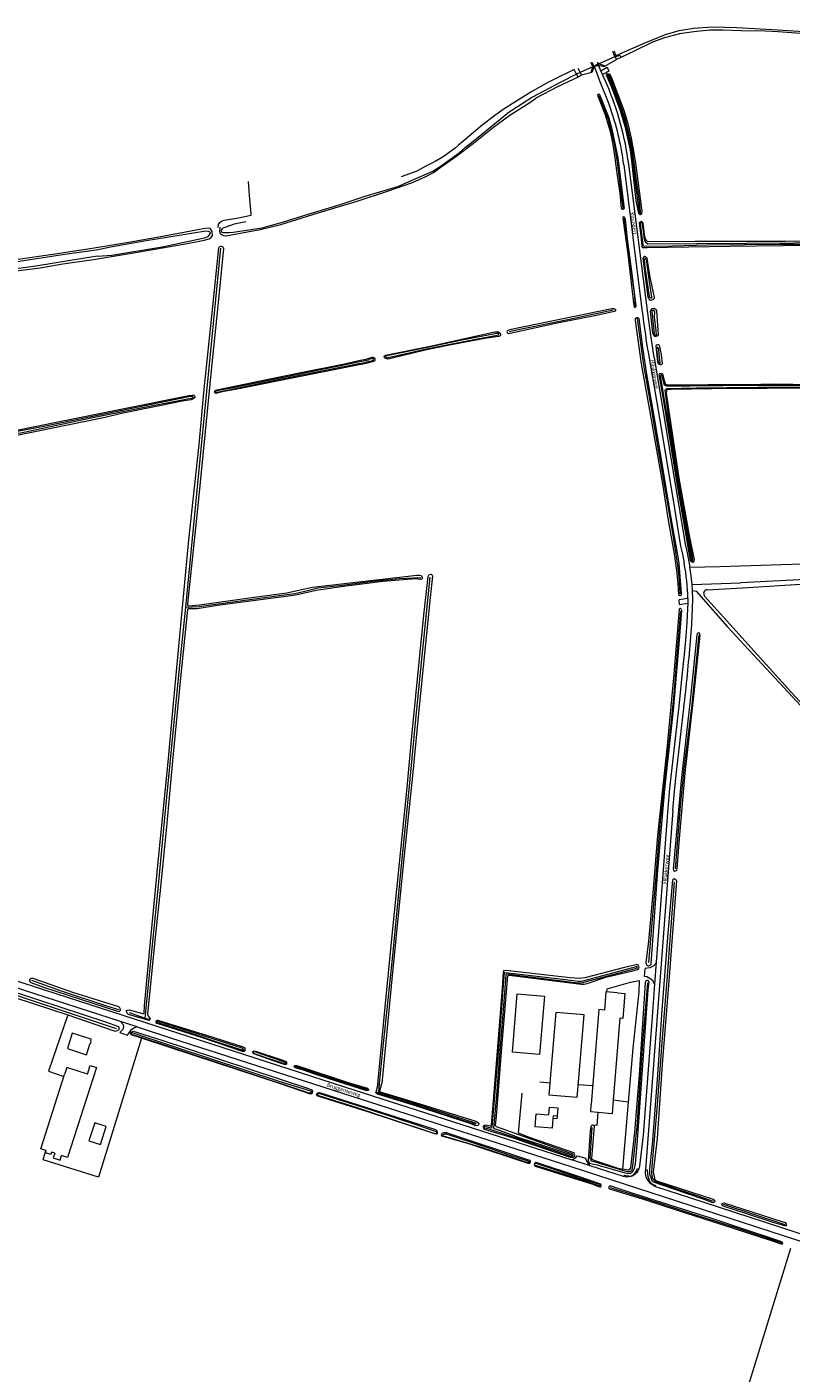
# Model space of a CAD drawing. Extents: x 177628 to 188968, y 384226 to 390673.
# Tile 43 of 256: x 179904 to 180414, y 387857 to 388756. Entities that reach past the tile are written whole.
import ezdxf

# ---------------------------------------------------------------- set-up
doc = ezdxf.new("R2010")
doc.units = 0
doc.linetypes.add('STIPPELGROF', pattern=[2.5, 2, -0.5])
for name, color, linetype, lineweight in [('B01_T', 14, 'Continuous', 9), ('B02_D', 14, 'Continuous', 9), ('B02_T', 14, 'Continuous', 9), ('B04_F', 14, 'Continuous', 9), ('B04_T', 14, 'Continuous', 9), ('B11_S', 14, 'Continuous', 9), ('B14_F', 14, 'Continuous', 9), ('FOUTEN', 253, 'STIPPELGROF', 9), ('T02_F', 253, 'RASTER', 9), ('T03_F', 253, 'Continuous', 9), ('T04_F', 253, 'HAAG', 9), ('T05_F', 253, 'Continuous', 9), ('T07_F', 253, 'Continuous', 9), ('T09_F', 253, 'Continuous', 9), ('T09_T', 253, 'Continuous', 9), ('T10_F', 253, 'Continuous', 9), ('T22_F', 253, 'Continuous', 9), ('V00_F', 8, 'Continuous', 9), ('V00_T', 8, 'Continuous', 9), ('V06_F', 8, 'Continuous', 9), ('V06_T', 8, 'Continuous', 9), ('W01_F', 253, 'Continuous', 9), ('W05_F', 253, 'Continuous', 9), ('Z06', 7, 'Continuous', 9)]:
    doc.layers.add(name, color=color, linetype=linetype, lineweight=lineweight)
doc.styles.add('Legend', font='calibri.ttf')
doc.linetypes.add('HAAG', pattern='A,4,-1,[5,TOPOCAD.SHX,S=0.35,R=0,X=-0.35,Y=-0.35],-1', length=6)
doc.linetypes.add('RASTER', pattern='A,4,-1,[4,TOPOCAD.SHX,S=0.5,R=0,X=-0.5,Y=0],-1', length=6)

msp = doc.modelspace()

# ---------------------------------------------------------------- linework, layer by layer
at = {"layer": 'B01_T', "linetype": 'Continuous'}
for points in [[(179944.477, 388056.967), (179946.306, 388062.683), (179950.43, 388061.364), (179931.22, 388001.343), (179927.209, 388002.627)], [(179944.477, 388056.967), (179930.68, 388061.386), (179929.158, 388056.631)], [(179916.606, 388006.022), (179913.296, 388007.081), (179929.158, 388056.631)], [(180255.072, 388027.248), (180254.553, 388020.826), (180243.288, 388021.732), (180243.983, 388030.364), (180252.426, 388029.685), (180252.86, 388034.937), (180258.444, 388034.503), (180257.967, 388028.929)], [(180257.967, 388028.929), (180255.227, 388029.169), (180255.072, 388027.248)], [(180257.967, 388028.929), (180257.805, 388027.043), (180255.072, 388027.248)], [(179916.902, 388005.927), (179916.606, 388006.022)], [(179922.664, 388004.082), (179920.524, 388004.767)]]:
    msp.add_lwpolyline(points, dxfattribs=at)
at = {"layer": 'B02_D', "linetype": 'Continuous'}
for points in [[(180298.175, 388111.209), (180303.16, 388110.814), (180301.836, 388094.087), (180299.782, 388094.249), (180295.451, 388039.54)], [(180285.247, 388031.28), (180280.362, 388031.667), (180280.756, 388036.641)]]:
    msp.add_lwpolyline(points, dxfattribs=at)
at = {"layer": 'B02_T', "linetype": 'Continuous'}
for points in [[(180298.175, 388111.209), (180290.46, 388111.82), (180289.497, 388099.668), (180285.865, 388099.955), (180280.756, 388036.641)], [(180231.321, 388110.388), (180249.458, 388108.875), (180246.221, 388070.089), (180228.086, 388071.603), (180231.321, 388110.388)], [(180271.73, 388046.328), (180275.914, 388096.573), (180257.134, 388098.139), (180253.206, 388051.084)], [(179943.725, 388069.894), (179945.968, 388076.904), (179946.598, 388077.268), (179946.959, 388078.392), (179946.657, 388079.056), (179947.017, 388080.18), (179934.349, 388084.235), (179931.058, 388073.949), (179943.725, 388069.894)], [(180253.206, 388051.084), (180252.931, 388047.787)], [(180252.931, 388047.787), (180252.534, 388043.031), (180271.325, 388041.464), (180271.73, 388046.328)]]:
    msp.add_lwpolyline(points, dxfattribs=at)
at = {"layer": 'B04_F', "linetype": 'Continuous'}
for points in [[(180296.156, 388737.29), (180295.124, 388739.426)], [(180295.865, 388739.828), (180296.911, 388737.645)], [(180296.701, 388736.16), (180296.156, 388737.29), (180295.982, 388737.651)], [(180297.695, 388734.102), (180296.701, 388736.16)], [(180296.911, 388737.645), (180297.438, 388736.546)], [(180297.438, 388736.546), (180297.708, 388735.984), (180299.828, 388737), (180300.564, 388735.504)], [(180300.564, 388735.504), (180297.695, 388734.102)], [(180270.286, 388725.536), (180269.38, 388727.307)], [(180270.978, 388724.181), (180270.286, 388725.536)], [(180271.912, 388722.354), (180270.978, 388724.181)], [(180271.805, 388728.307), (180272.642, 388726.67)], [(180274.24, 388723.544), (180271.912, 388722.354)], [(180272.642, 388726.67), (180273.32, 388725.344)], [(180273.32, 388725.344), (180274.24, 388723.544)], [(180282.638, 388729.402), (180285.588, 388730.351)]]:
    msp.add_lwpolyline(points, dxfattribs=at)
at = {"layer": 'B04_T', "linetype": 'Continuous'}
for points in [[(180281.293, 388730.384), (180280.538, 388731.995)], [(180285.588, 388730.351), (180284.846, 388731.971)], [(180285.588, 388730.351), (180289.346, 388729.304), (180289.5, 388729.783), (180285.525, 388731.091), (180285.096, 388732.089)], [(180281.085, 388725.441), (180280.583, 388725.637), (180281.85, 388729.195), (180281.293, 388730.384)], [(180282.638, 388729.402), (180281.085, 388725.441)], [(180282.638, 388729.402), (180282.067, 388730.686)]]:
    msp.add_lwpolyline(points, dxfattribs=at)
at = {"layer": 'B11_S', "linetype": 'Continuous'}
for points in [[(179920.524, 388004.767), (179920.033, 388003.236), (179916.411, 388004.396), (179916.902, 388005.927)], [(179922.664, 388004.082), (179921.662, 388000.949), (179926.206, 387999.494), (179927.209, 388002.627)]]:
    msp.add_lwpolyline(points, dxfattribs=at)
at = {"layer": 'B14_F', "linetype": 'Continuous'}
for points in [[(180295.451, 388039.54), (180294.77, 388030.446), (180285.247, 388031.28)], [(179957.054, 388021.912), (179949.276, 388024.452), (179945.365, 388012.477), (179953.143, 388009.937), (179957.054, 388021.912)]]:
    msp.add_lwpolyline(points, dxfattribs=at)
at = {"layer": 'FOUTEN', "linetype": 'Continuous'}
msp.add_lwpolyline([(180295.982, 388737.651), (180296.156, 388737.29)], dxfattribs=at)
at = {"layer": 'T02_F', "linetype": 'RASTER'}
msp.add_lwpolyline([(180413.656, 387835.324), (180384.143, 387843.955), (180413.902, 387940.697)], dxfattribs=at)
at = {"layer": 'T03_F', "linetype": 'Continuous'}
for points in [[(180291.229, 388111.759), (180291.34, 388113.857), (180306.94, 388118.324), (180312.753, 388119.479), (180312.62, 388111.752), (180308.43, 388074.18), (180305.397, 388038.267)], [(179980.426, 388080.932), (179951.925, 387988.033), (179914.969, 387999.688), (179916.606, 388006.021)], [(179918.535, 388058.812), (179928.736, 388055.312)], [(180305.397, 388038.267), (180295.451, 388039.54)], [(180285.247, 388031.28), (180284.445, 388022.583), (180282.042, 388022.818)], [(180305.397, 388038.267), (180301.709, 387993.575)]]:
    msp.add_lwpolyline(points, dxfattribs=at)
at = {"layer": 'T04_F', "linetype": 'HAAG'}
for points in [[(179931.295, 388096.398), (179918.535, 388058.812)], [(180246.34, 388051.74), (180253.206, 388051.084)], [(180269.823, 388004.241), (180239.605, 388014.688), (180232.189, 388017.439), (180234.605, 388044.267)]]:
    msp.add_lwpolyline(points, dxfattribs=at)
at = {"layer": 'T05_F', "linetype": 'Continuous'}
msp.add_lwpolyline([(180281.755, 388049.022), (180272.022, 388049.836)], dxfattribs=at)
at = {"layer": 'T07_F', "linetype": 'Continuous'}
for points in [[(180285.979, 388710.086), (180292.143, 388694.062), (180293.917, 388687.331), (180296.069, 388678.079), (180298.051, 388665.583), (180301.843, 388634.945)], [(180302.632, 388628.06), (180304.413, 388613.435), (180306.758, 388597.246), (180309.313, 388578.423), (180310.025, 388569.537)], [(180010.017, 388368.6), (180020.288, 388474.079), (180027.75, 388548.807), (180033.5, 388608.189)], [(180295.443, 388566.691), (180264.091, 388560.137), (180232.97, 388553.797), (180225.965, 388552.226)], [(180311.365, 388561.191), (180315.713, 388529.968), (180320.082, 388505.051), (180325.717, 388472.191), (180331.115, 388440.096), (180335.483, 388415.179), (180338.37, 388396.506), (180339.264, 388388.904), (180339.923, 388377.483)], [(180010.017, 388368.6), (180018.805, 388369.028), (180047.854, 388372.992), (180082.555, 388377.773), (180088.609, 388379.087), (180098.546, 388381.359), (180112.747, 388383.055), (180135.123, 388385.841), (180152.434, 388387.588), (180166.973, 388388.462)], [(180172.941, 388388.658), (180168.343, 388342.539), (180163.985, 388298.269), (180159.309, 388249.016), (180154.191, 388198.275), (180147.766, 388133.818), (180141.719, 388075.136), (180139.269, 388050.564)], [(179983.087, 388094.34), (179986.253, 388127.557), (179991.925, 388182.761), (179996.118, 388227.931), (180001.53, 388282.635), (180006.751, 388336.451), (180010.017, 388368.6)], [(180340.354, 388365.923), (180338.506, 388344.523), (180335.961, 388310.761), (180333.885, 388290.751), (180329.449, 388249.109), (180326.694, 388225.697), (180323.332, 388183.449), (180318.908, 388131.331)], [(180352.462, 388350.125), (180347.564, 388301.623), (180342.882, 388262.515), (180340.166, 388235.928), (180336.708, 388193.854)], [(180335.992, 388185.301), (180331.497, 388122.542), (180327.893, 388077.909), (180324.48, 388033.64), (180321.293, 387995.249), (180321.046, 387990.904), (180321.381, 387987.891), (180321.812, 387986.939), (180323.346, 387985.299), (180350.454, 387976.014), (180362.177, 387972.082)], [(179907.03, 388119.634), (179926.217, 388112.72), (179956.589, 388102.81), (179965.151, 388099.969)], [(180318.244, 388117.928), (180314.913, 388077.623), (180312.832, 388044.363), (180311.115, 388021.712), (180308.361, 387995.644), (180307.811, 387992.92), (180306.984, 387991.854), (180305.749, 387991.768), (180304.031, 387991.864), (180281.062, 387998.786), (180280.372, 387999.748), (180280.061, 388000.917), (180281.39, 388021.209)], [(179896.293, 388109.768), (179963.725, 388087.268)], [(179972.329, 388098.032), (179983.087, 388094.34)], [(179983.087, 388094.34), (179985.44, 388093.525)], [(180139.269, 388050.564), (180138.655, 388044.933)], [(180293.366, 387981.184), (180319.009, 387973.236), (180349.746, 387963.32), (180376.944, 387954.475), (180407.903, 387944.299)], [(180368.918, 387970.073), (180409.9, 387956.446)]]:
    msp.add_lwpolyline(points, dxfattribs=at)
at = {"layer": 'T09_F', "linetype": 'Continuous'}
for points in [[(180420.525, 388751.393), (180405.451, 388752.511), (180396.889, 388752.88), (180381.052, 388753.219), (180369.038, 388753.722), (180359.576, 388753.704), (180349.141, 388752.633), (180339.694, 388751.188), (180329.642, 388748.526), (180321.638, 388745.554), (180309.496, 388739.565), (180300.564, 388735.504)], [(180310.471, 388664.853), (180309.471, 388671.559), (180307.564, 388681.495), (180305.585, 388690.226), (180302.97, 388699.409), (180294.363, 388722.233), (180293.444, 388723.854), (180292.728, 388724.208), (180291.561, 388724.606), (180291.053, 388724.499), (180290.849, 388724.407), (180290.648, 388723.76), (180294.335, 388715.617), (180300.151, 388700.046), (180303.272, 388689.611), (180306.678, 388673.503), (180307.664, 388666.42), (180310.506, 388639.971), (180311.767, 388633.507), (180312.376, 388631.582), (180313.078, 388630.676), (180313.325, 388630.476), (180313.596, 388630.561), (180313.907, 388630.554), (180314.35, 388630.939), (180314.564, 388631.283), (180314.65, 388632.865), (180310.471, 388664.853)], [(180032.916, 388622.247), (180032.588, 388619.192), (180033.02, 388618.2), (180033.477, 388617.622), (180034.303, 388616.996), (180035.406, 388616.621), (180036.809, 388616.453), (180059.646, 388620.656), (180073.615, 388623.873), (180098.544, 388631.749), (180124.394, 388639.62), (180144.804, 388646.185), (180161.342, 388651.989), (180170.251, 388656.038), (180175.376, 388658.681), (180180.53, 388662.428), (180191.091, 388669.761), (180202.05, 388678.265), (180215.39, 388688.806), (180226.3, 388696.827), (180240.324, 388705.867), (180243.741, 388708.237)], [(180296.727, 388668.277), (180295.209, 388678.612), (180293.689, 388685.743), (180291.705, 388692.577), (180290.284, 388696.847), (180285.56, 388708.978), (180285.095, 388710.476), (180285.16, 388710.805), (180285.483, 388711.036), (180285.766, 388711.165), (180286.31, 388710.813), (180292.517, 388695.124), (180294.526, 388687.574), (180298.583, 388668.519), (180302.68, 388634.657), (180302.241, 388634.117), (180301.851, 388633.94), (180301.538, 388633.969), (180301.108, 388634.543), (180300.995, 388634.792), (180300.005, 388644.81), (180298.282, 388656.634), (180296.727, 388668.277)], [(180031.656, 388621.995), (180032.006, 388623.892), (180032.872, 388625.213), (180033.846, 388626.086), (180035.78, 388626.771), (180044.19, 388628.153), (180053.698, 388630.225), (180053.747, 388631.105), (180052.623, 388643.373), (180052.036, 388652.599)], [(180304.85, 388614.107), (180303.568, 388627.412), (180303.254, 388628.295), (180303.029, 388628.791), (180302.878, 388628.936), (180302.185, 388629.05), (180302.043, 388628.986), (180301.785, 388628.613), (180301.891, 388628.191), (180305.235, 388604.199), (180309.222, 388569.731), (180309.324, 388569.222), (180309.453, 388568.939), (180310.103, 388568.635), (180310.296, 388568.68), (180310.57, 388569.018), (180310.787, 388569.671), (180307.572, 388594.32), (180304.85, 388614.107)], [(180489.377, 388613.633), (180410.524, 388612.68), (180350.096, 388612.504), (180318.439, 388612.316), (180317.784, 388612.982), (180317.017, 388614.277), (180316.515, 388615.936), (180315.764, 388621.274), (180315.448, 388624.834), (180315.068, 388625.402), (180314.529, 388625.775), (180314.003, 388625.845), (180313.724, 388625.781), (180313.212, 388625.549), (180312.657, 388624.866), (180313.738, 388616.345)], [(179780.673, 388583.655), (179788.272, 388584.622), (179822.521, 388589.471), (179839.525, 388592.088), (179846.84, 388593.002), (179858.567, 388594.863), (179896.601, 388600.668), (179921.301, 388604.225), (179947.665, 388608.221), (179970.802, 388611.958), (179997.041, 388616.629), (180021.69, 388621.252), (180024.967, 388621.64), (180026.189, 388621.396), (180026.497, 388620.958)], [(179857.654, 388586.808), (179872.378, 388589.191), (179879.96, 388590.577), (179891.457, 388592.287), (179912.974, 388595.094), (179928.114, 388597.797), (179948.458, 388600.657), (179979.127, 388605.624), (180009.891, 388611.097), (180022.404, 388613.423), (180025.655, 388614.395), (180026.763, 388614.942), (180027.901, 388616.708), (180027.593, 388619.311), (180026.498, 388620.956)], [(180026.497, 388620.958), (180026.498, 388620.956)], [(180313.738, 388616.345), (180314.5, 388609.346), (180314.979, 388608.699), (180318.016, 388608.532), (180373.253, 388609.476), (180408.679, 388609.906), (180443.834, 388610.088)], [(179981.224, 388097.45), (179981.864, 388097.33), (179982.354, 388097.669), (179982.571, 388102.39), (179985.88, 388138.195), (179991.679, 388198.346), (179998.623, 388267.449), (180002.067, 388306.781), (180012.105, 388413.439), (180019.033, 388477.221), (180022.291, 388514.158), (180027.949, 388566.968), (180032.143, 388608.428)], [(180035.357, 388607.863), (180031.318, 388567.496), (180027.632, 388533.098), (180018.381, 388438.453), (180011.292, 388370.841), (180011.141, 388370.011), (180011.387, 388369.596), (180012.022, 388369.357), (180019.285, 388370.128), (180052.551, 388374.887), (180077.623, 388378.219), (180086.387, 388380.197), (180094.569, 388381.911), (180164.432, 388389.893), (180166.03, 388389.855), (180167.142, 388389.597), (180167.512, 388389.297), (180167.825, 388388.736), (180167.974, 388388.276), (180167.832, 388387.685), (180167.461, 388387.341), (180166.661, 388387.038), (180163.643, 388387.369), (180141.733, 388385.586), (180117.059, 388382.669), (180097.064, 388379.762), (180086.397, 388377.332), (180081.919, 388376.359), (180031.272, 388369.643), (180017.679, 388367.468), (180011.733, 388367.411), (180011.344, 388367.235)], [(180319.916, 388589.891), (180318.411, 388598.528), (180318.02, 388601.437), (180316.775, 388602.415), (180316.454, 388602.579), (180315.998, 388602.496), (180315.742, 388602.38), (180315.242, 388601.166), (180318.532, 388575.502), (180318.903, 388574.683), (180319.479, 388573.956), (180320.167, 388573.527), (180321.251, 388573.586), (180322.508, 388574.217), (180322.895, 388575.133), (180319.916, 388589.891)], [(180259.143, 388558.437), (180283.247, 388563.327), (180296.277, 388566.066), (180296.896, 388566.303), (180297.166, 388566.554), (180297.051, 388567.186), (180296.469, 388567.434), (180295.76, 388567.584), (180294.424, 388567.705), (180227.233, 388553.899), (180225.029, 388553.2), (180224.538, 388552.679), (180224.441, 388552.422), (180224.556, 388551.79), (180224.688, 388551.593), (180225.168, 388551.383), (180225.844, 388551.305), (180226.717, 388551.359), (180259.143, 388558.437)], [(180332.155, 388427.852), (180328.684, 388449.48), (180321.069, 388493.754), (180314.384, 388530.973), (180310.373, 388559.833), (180310.353, 388561.105), (180310.559, 388561.498), (180310.901, 388561.781), (180311.465, 388561.951), (180311.794, 388561.886), (180312.485, 388561.302), (180315.063, 388541.834), (180317.534, 388524.111), (180322.81, 388494.628), (180328.095, 388463.141), (180333.482, 388430.675), (180338.518, 388402.194), (180339.284, 388397.671), (180340.763, 388377.705), (180340.694, 388376.819), (180340.504, 388376.391), (180340.043, 388376.182), (180339.92, 388376.169), (180339.492, 388376.36), (180339.271, 388376.943), (180338.669, 388383.934), (180338.203, 388391.285), (180336.605, 388402.738), (180332.155, 388427.852)], [(180320.212, 388566.204), (180320.781, 388567.264), (180321.438, 388567.994), (180322.527, 388568.178), (180323.833, 388567.474), (180324.343, 388566.347), (180325.358, 388550.206), (180325.036, 388549.69), (180324.57, 388549.356), (180323.881, 388549.106), (180323.184, 388549.283), (180322.472, 388549.764), (180321.963, 388551.57), (180320.212, 388566.204)], [(180184.979, 388543.141), (180169.862, 388540.012), (180146.16, 388534.235), (180144.726, 388534.099), (180143.197, 388534.645), (180142.808, 388534.939), (180142.663, 388535.258), (180142.465, 388535.98), (180142.684, 388536.25), (180143.506, 388536.793), (180173.171, 388542.707), (180216.407, 388552.33), (180218.739, 388552.275), (180219.389, 388551.971), (180220.014, 388551.442), (180220.209, 388550.634), (180220.092, 388549.854), (180219.888, 388549.549), (180219.144, 388549.211), (180209.688, 388547.92), (180184.979, 388543.141)], [(180327.693, 388537.008), (180327.023, 388540.531), (180326.519, 388542.463), (180326.027, 388543.412), (180325.907, 388543.543), (180325.511, 388543.734), (180324.958, 388543.73), (180324.138, 388543.359), (180323.821, 388542.969), (180324.872, 388532.336), (180325.238, 388531.391), (180325.944, 388530.785), (180327.009, 388530.342), (180327.47, 388530.551), (180328.312, 388530.87), (180328.373, 388531.145), (180327.693, 388537.008)], [(180045.489, 388514.201), (180035.825, 388512.401), (180031.758, 388511.554), (180030.191, 388511.137), (180029.52, 388511.712), (180029.234, 388512.344), (180029.673, 388513.186), (180030.137, 388513.455), (180030.764, 388513.622), (180060.96, 388519.859), (180085.858, 388524.869), (180116.027, 388531.036), (180127.604, 388533.527)], [(180127.604, 388533.527), (180130.653, 388534.136)], [(180134.7, 388532.465), (180136.217, 388532.981), (180136.411, 388533.496), (180136.47, 388534.121), (180136.229, 388534.653), (180135.93, 388535.03), (180135.068, 388535.237), (180134.459, 388535.261), (180133.563, 388535.069), (180130.653, 388534.136)], [(180128.673, 388530.908), (180128.02, 388530.67), (180074.476, 388520.008), (180045.489, 388514.201)], [(180128.673, 388530.908), (180132.36, 388531.875)], [(180132.36, 388531.875), (180134.7, 388532.465)], [(180339.306, 388454.688), (180346.344, 388415.243), (180349.423, 388400.342), (180349.254, 388399.123), (180348.927, 388398.584), (180348.23, 388398.329), (180347.66, 388398.792), (180347.02, 388399.675), (180338.59, 388448.501), (180329.461, 388504.648), (180326.136, 388524.008), (180326.584, 388524.481), (180326.758, 388524.56), (180327.325, 388524.636), (180328.258, 388524.367), (180328.58, 388523.791), (180328.831, 388522.372), (180330.037, 388517.717), (180330.653, 388517.154), (180330.968, 388517.056), (180332.616, 388516.87), (180358.648, 388517.143), (180383.609, 388517.261), (180403.941, 388517.509), (180426.863, 388517.215)], [(179967.176, 388497.865), (179956.243, 388495.224), (179896.144, 388482.796), (179895.491, 388482.962), (179894.717, 388483.652), (179894.066, 388485.089), (179894.668, 388486.055), (179896.289, 388486.558), (179925.759, 388492.394), (180012.096, 388509.888), (180014.412, 388510.128), (180015.396, 388509.996), (180015.901, 388509.647), (180016.161, 388509.072), (180016.23, 388508.41), (180015.018, 388507.515), (180013.772, 388506.951), (180007.901, 388506.14), (179967.176, 388497.865)], [(180374.984, 388514.403), (180333.996, 388513.887), (180331.412, 388513.619), (180331.135, 388513.433), (180330.89, 388513.112), (180330.749, 388511.365), (180339.306, 388454.688)], [(180451.966, 388514.915), (180398.053, 388514.443), (180374.984, 388514.403)], [(180138.325, 388050.094), (180138.493, 388052.648), (180143.375, 388103.949), (180147.631, 388147.105), (180157.858, 388248.121), (180160.935, 388282.369), (180168.959, 388363.247), (180171.94, 388389.12), (180172.454, 388390.25), (180173.636, 388390.657), (180173.984, 388390.644), (180174.586, 388389.976), (180174.733, 388389.274), (180173.282, 388375.116), (180166.172, 388304.393), (180161.383, 388255.997), (180155.388, 388198.852), (180147.66, 388120.244), (180140.944, 388050.725)], [(180011.344, 388367.235), (180011.145, 388367.027), (180006.573, 388321.398), (180001.197, 388266.036), (179997.376, 388224.435), (179993.223, 388181.63), (179989.349, 388146.094), (179984.547, 388096.964), (179984.995, 388095.586), (179985.405, 388095.069), (179985.934, 388094.548), (179986.22, 388093.916), (179986.171, 388093.25), (179985.843, 388092.809), (179985.481, 388092.703), (179984.7, 388092.877), (179971.746, 388096.788), (179970.71, 388097.783), (179970.505, 388099.271), (179971.234, 388099.601), (179972.218, 388099.754), (179981.224, 388097.45)], [(180321.825, 388177.719), (180318.936, 388145.692), (180317.255, 388131.156), (180317.357, 388130.603), (180317.527, 388130.084), (180317.957, 388129.564), (180318.647, 388129.216), (180319.233, 388129.075), (180320.445, 388129.762), (180320.638, 388130.417), (180325.149, 388192.853), (180329.921, 388247.193), (180335.723, 388299.765), (180339.352, 388343.833), (180341.124, 388366.339), (180340.754, 388367.154), (180340.388, 388367.586), (180339.937, 388367.639), (180339.634, 388367.459), (180339.398, 388367.224), (180335.777, 388323.8), (180331.144, 388274.022), (180324.951, 388216.275), (180321.825, 388177.719)], [(180343.478, 388257.879), (180346.249, 388283.384), (180349.492, 388311.08), (180353.374, 388349.945), (180353.322, 388350.672), (180353.069, 388351.231), (180352.786, 388351.419), (180352.282, 388351.309), (180351.822, 388351.101), (180351.557, 388350.902), (180351.248, 388350.01), (180347.052, 388308.432), (180340.819, 388252.917), (180335.372, 388193.921), (180335.741, 388193.02), (180336.557, 388192.44), (180337.076, 388192.517), (180337.554, 388192.772), (180337.826, 388193.133), (180338.122, 388194.138), (180339.486, 388211.568), (180343.478, 388257.879)], [(180334.464, 387980.482), (180322.389, 387984.837), (180321.626, 387985.29), (180320.687, 387987.605), (180319.782, 387990.02), (180319.763, 387993.746), (180321.723, 388009.988), (180325.298, 388056.327), (180328.064, 388099.775), (180332.024, 388151.036), (180335.124, 388186.516), (180335.393, 388187.064), (180336.109, 388187.377), (180337.305, 388186.89), (180337.616, 388185.841), (180335.929, 388162.762), (180332.353, 388116.174), (180328.154, 388063.55), (180324.7, 388014.034), (180322.05, 387991.558), (180322.865, 387987.397), (180323.294, 387986.53), (180324.206, 387985.778), (180362.111, 387973.421), (180363.074, 387972.819), (180363.27, 387971.92), (180362.985, 387971.406), (180362.002, 387971.043), (180355.359, 387973.481), (180334.464, 387980.482)], [(180229.375, 388014.255), (180238.286, 388011.112), (180266.638, 388001.532), (180269.076, 388001.528), (180269.524, 388001.908), (180269.849, 388002.365), (180269.793, 388002.783), (180269.446, 388003.158), (180266.027, 388004.445), (180217.524, 388021.738), (180216.98, 388022.156), (180216.828, 388022.884), (180217.394, 388028.679), (180221.171, 388074.74), (180225.011, 388122.424), (180225.278, 388122.811), (180225.933, 388122.931), (180274.059, 388116.943), (180276.01, 388116.94), (180278.723, 388117.504), (180290.533, 388121.655), (180308.617, 388125.945), (180311.702, 388126.766), (180312.447, 388127.369), (180312.739, 388128.388), (180312.34, 388129.27), (180312.01, 388129.608), (180311.516, 388129.916), (180310.828, 388129.87), (180302.915, 388127.971), (180276.44, 388121.078), (180272.865, 388120.655), (180266.686, 388121.092), (180223.87, 388126.117), (180222.798, 388125.941), (180222.25, 388125.782), (180221.971, 388124.637), (180221.264, 388114.259), (180217.753, 388069.471), (180214.015, 388022.541), (180213.767, 388022.207), (180213.165, 388022.068), (180210.05, 388022.784), (180209.542, 388022.731), (180208.903, 388022.087), (180208.645, 388021.483), (180208.781, 388020.792), (180209.285, 388020.266), (180229.375, 388014.255)], [(179934.774, 388111.337), (179908.863, 388120.517), (179907.631, 388120.889), (179906.886, 388120.774), (179906.131, 388120.387), (179905.803, 388119.84), (179905.845, 388119.061), (179906.144, 388118.4), (179906.618, 388118.038), (179915.028, 388115.023), (179964.535, 388098.939), (179965.577, 388098.79), (179966.132, 388099.13), (179966.42, 388099.571), (179966.372, 388100.656), (179966.175, 388101.188), (179965.351, 388101.833), (179934.774, 388111.337)], [(180282.042, 388022.818), (180281.558, 388022.837), (180281.109, 388022.701), (180280.745, 388022.478), (180280.571, 388022.047), (180280.093, 388019.095), (180278.771, 387999.134), (180279.507, 387997.56), (180281.284, 387997.017), (180284.77, 387996.416), (180303.161, 387991.042), (180304.507, 387990.846), (180305.647, 387990.721), (180306.856, 387990.889), (180307.669, 387991.248), (180308.311, 387991.781), (180308.987, 387992.504), (180309.597, 387993.97), (180310.317, 387996.955), (180311.682, 388012.712), (180318.774, 388113.291), (180319.447, 388118.217), (180319.242, 388118.719), (180318.83, 388119.291), (180318.381, 388119.5), (180317.898, 388119.433), (180317.379, 388119.262), (180317.049, 388118.97), (180316.858, 388118.573), (180316.769, 388117.796), (180312.693, 388056.394), (180309.52, 388018.15), (180306.974, 387994.395), (180306.139, 387993.033), (180305.862, 387992.896), (180305.413, 387992.76), (180301.709, 387993.575)], [(179931.295, 388096.398), (179962.396, 388085.859), (179963.198, 388085.681), (179964.313, 388086.006), (179965.511, 388086.548), (179965.627, 388086.691), (179965.635, 388087.867), (179965.398, 388088.391), (179956.699, 388091.668), (179897.03, 388111.099), (179896.738, 388111.147), (179895.649, 388110.564), (179895.036, 388109.926), (179895.252, 388108.851), (179895.958, 388108.089), (179931.295, 388096.398)], [(179980.426, 388080.932), (179973.619, 388083.184), (179973.171, 388083.974), (179973.499, 388084.844), (179973.989, 388085.156), (179974.921, 388085.487), (179993.381, 388079.776), (180091.934, 388047.376), (180094.034, 388046.523), (180094.617, 388045.434), (180094.541, 388044.407), (180094.003, 388043.803), (180093.329, 388043.498), (180072.681, 388050.654), (180015.629, 388069.286), (179980.426, 388080.932)], [(180021.636, 388081.153), (180047.741, 388072.327), (180048.676, 388072.219), (180049.258, 388072.305), (180049.739, 388072.611), (180049.857, 388073.329), (180049.668, 388074.041), (180048.877, 388074.613), (180047.865, 388075.086), (180024.117, 388082.719), (179993.039, 388092.35), (179991.733, 388092.69), (179990.885, 388092.704), (179990.423, 388092.451), (179990.099, 388091.994), (179990.058, 388091.399), (179990.812, 388090.81), (180021.636, 388081.153)], [(180067.861, 388066.152), (180074.886, 388063.75), (180076.602, 388063.287), (180077.351, 388063.493), (180077.582, 388063.863), (180077.516, 388064.498), (180077.213, 388065.07), (180076.278, 388065.666), (180073.707, 388066.451), (180056.78, 388072.034), (180055.581, 388072.333), (180054.993, 388072.066), (180054.732, 388071.859), (180054.661, 388071.429), (180054.794, 388071.135), (180055.245, 388070.629), (180067.861, 388066.152)], [(180088.081, 388059.756), (180083.146, 388061.066), (180082.565, 388061.468), (180082.415, 388061.799), (180082.653, 388062.35), (180083.168, 388062.583), (180084.18, 388062.598), (180118.576, 388051.412), (180131.345, 388047.608), (180131.759, 388047.177), (180132.156, 388046.701), (180132.051, 388046.29), (180131.672, 388046.082), (180130.944, 388045.796), (180111.322, 388052.07), (180096.301, 388056.965), (180088.081, 388059.756)], [(180138.325, 388050.094), (180137.056, 388044.775)], [(180139.907, 388045.057), (180139.746, 388045.242), (180139.646, 388045.766), (180140.944, 388050.725)], [(180131.562, 388031.767), (180098.202, 388042.097), (180097.218, 388043.275), (180098.294, 388044.484), (180099.26, 388044.741), (180176.159, 388020.123), (180177.382, 388019.414), (180177.993, 388018.067), (180177.882, 388017.115), (180177.467, 388016.837), (180176.298, 388017.029), (180131.562, 388031.767)], [(180139.907, 388045.057), (180157.705, 388039.755), (180203.687, 388025.486), (180204.859, 388024.953), (180205.602, 388024.093), (180205.749, 388023.672), (180205.527, 388023.085), (180204.952, 388022.691), (180203.192, 388022.47), (180200.528, 388023.656), (180162.012, 388036.211), (180137.976, 388043.627), (180137.288, 388044.262), (180137.056, 388044.775)], [(180282.042, 388022.818), (180282.386, 388022.558), (180282.626, 388022.159), (180280.987, 388000.663), (180281.124, 388000.213), (180282.468, 387999.586), (180297.82, 387994.431), (180301.709, 387993.575)], [(180199.077, 388010.326), (180180.942, 388015.514), (180180.691, 388016.272), (180180.961, 388016.991), (180181.391, 388017.461), (180181.98, 388017.682), (180182.679, 388017.86), (180183.952, 388017.886), (180239.425, 387999.457), (180239.981, 387998.837), (180240.045, 387998.086), (180239.799, 387997.515), (180239.605, 387997.336), (180238.664, 387997.185), (180199.077, 388010.326)], [(180265.916, 387988.279), (180281.733, 387983.358), (180286.79, 387981.557), (180287.236, 387981.778), (180287.442, 387982.204), (180287.37, 387982.723), (180287.094, 387983.281), (180286.428, 387983.784), (180272.293, 387988.589), (180244.039, 387997.976), (180243.501, 387997.941), (180242.83, 387997.238), (180242.68, 387996.794), (180242.807, 387996.07), (180243.418, 387995.585), (180265.916, 387988.279)], [(180317.538, 387972.734), (180338.03, 387966.216), (180367.211, 387956.826), (180401.505, 387945.709), (180407.396, 387943.627), (180408.063, 387943.587), (180408.398, 387943.66), (180408.677, 387944.03), (180408.696, 387944.178), (180408.105, 387944.719), (180407.328, 387945.167), (180360.548, 387960.841), (180309.337, 387977.052), (180293.385, 387982.253), (180292.939, 387982.032), (180292.249, 387981.274), (180292.396, 387980.792), (180292.913, 387980.307), (180317.538, 387972.734)], [(180385.29, 387963.401), (180368.879, 387968.804), (180368.199, 387969.256), (180368.017, 387969.622), (180367.953, 387970.088), (180368.504, 387970.818), (180369.204, 387971.081), (180407.974, 387958.654), (180410.266, 387957.797), (180410.927, 387956.88), (180411.008, 387956.214), (180410.557, 387955.617), (180409.924, 387955.553), (180402.133, 387957.962), (180385.29, 387963.401)]]:
    msp.add_lwpolyline(points, dxfattribs=at)
at = {"layer": 'T09_F', "linetype": 'Continuous', "extrusion": (0, 0, -1)}
msp.add_arc((-180033.68, 388607.747), 1.681, 23.890974, 176.049721, dxfattribs=at)
at = {"layer": 'T09_T', "linetype": 'Continuous'}
for points in [[(180289.406, 388729.492), (180297.695, 388734.102)], [(180271.912, 388722.354), (180258.171, 388715.804), (180243.741, 388708.237)], [(180281.085, 388725.441), (180274.24, 388723.544)]]:
    msp.add_lwpolyline(points, dxfattribs=at)
at = {"layer": 'T10_F', "linetype": 'Continuous'}
msp.add_lwpolyline([(180346.493, 388395.356), (180366.644, 388395.777), (180428.355, 388397.596), (180500.805, 388398.415), (180582.922, 388397.645), (180629.544, 388399.626), (180688.071, 388398.254), (180706.453, 388395.367), (180712.588, 388391.357), (180705.505, 388381.213)], dxfattribs=at)
at = {"layer": 'T22_F', "linetype": 'Continuous'}
for points in [[(180291.373, 388728.858), (180292.428, 388726.24)], [(180339.565, 388370.44), (180339.487, 388373.449)], [(180316.205, 388122.074), (180316.815, 388127.35)], [(179966.166, 388084.582), (179971.062, 388082.923)], [(180271.376, 388002.431), (180277.076, 388000.821)]]:
    msp.add_lwpolyline(points, dxfattribs=at)
at = {"layer": 'V00_F', "linetype": 'Continuous'}
for points in [[(180267.831, 387999.675), (180269.031, 388000.269), (180270.432, 388001.212), (180271.376, 388002.431)], [(180279.924, 387995.785), (180278.385, 387997.637), (180277.394, 387999.637), (180277.076, 388000.821)], [(180302.575, 387988.507), (180303.167, 387989.509)], [(180311.603, 387993.9), (180312.559, 387993.633)], [(180317.042, 387993.17), (180318.081, 387993.079), (180318.259, 387990.058)], [(180323.57, 387982.89), (180323.205, 387981.912)]]:
    msp.add_lwpolyline(points, dxfattribs=at)
for centre, radius, start, end in [((180306.958, 388000.545), 11.669, 251.04028, 269.228106), ((180306.184, 387992.844), 4.015, 278.836871, 321.172489), ((180301.881, 387997.613), 10.407, 315.566022, 339.098165), ((180336.603, 387993.417), 18.649, 190.377087, 207.479462), ((180323.783, 387987.45), 4.565, 215.299236, 267.319941)]:
    msp.add_arc(centre, radius, start, end, dxfattribs=at)
at = {"layer": 'V00_T', "linetype": 'Continuous'}
for points in [[(180281.24, 388732.34), (180282.067, 388730.686)], [(180282.638, 388729.402), (180284.468, 388724.957), (180286.115, 388720.441)], [(180287.205, 388726.594), (180285.588, 388730.351)], [(180288.306, 388724.036), (180287.205, 388726.594)], [(180291.268, 388717.152), (180288.306, 388724.036)], [(180286.115, 388720.441), (180292.876, 388703.299)], [(180302.454, 388663.79), (180314.55, 388567.142)], [(180318.432, 388564.864), (180305.74, 388664.192)], [(180322.778, 388535.268), (180320.467, 388550.046), (180318.432, 388564.864)], [(180322.778, 388535.268), (180342.821, 388414.531), (180343.202, 388411.79), (180344.68, 388404.79), (180346.493, 388395.356)], [(180319.58, 388533.46), (180325.392, 388500), (180336.361, 388434.44), (180340.433, 388409.372), (180341.6, 388404.01), (180342.711, 388397.924)], [(180348.024, 388383.653), (180347.396, 388389.522), (180346.493, 388395.356)], [(180348.294, 388379.609), (180348.024, 388383.653)], [(180345.173, 388374.244), (180345.127, 388371.16)], [(180348.338, 388367.924), (180348.453, 388373.767), (180348.294, 388379.609)], [(180344.959, 388367.396), (180344.563, 388358.213), (180343.909, 388349.045)], [(180345.127, 388371.16), (180344.959, 388367.396)], [(180346.965, 388346.029), (180347.808, 388356.967), (180348.338, 388367.924)], [(180343.909, 388349.045), (180342.774, 388337.027), (180341.43, 388325.03)], [(180341.43, 388325.03), (180339.109, 388302.522), (180332.991, 388247.471), (180331.821, 388234.311), (180324.154, 388131.667)], [(180337.656, 388258.441), (180342.501, 388301.22)], [(180335.241, 388232.885), (180336.33, 388245.674), (180337.656, 388258.441)], [(180335.241, 388232.885), (180317.042, 387993.17)], [(179618.851, 388208.814), (179808.37, 388147.631), (179893.8, 388120.221), (180115.931, 388048.531), (180267.831, 387999.675)], [(179966.529, 388091.998), (179822.221, 388138.463)], [(180324.154, 388131.667), (180323.048, 388116.862)], [(180323.048, 388116.862), (180321.201, 388092.131), (180315.301, 388016.251), (180313.015, 387995.57)], [(179977.557, 388088.449), (179966.529, 388091.998)], [(179977.557, 388088.449), (180000, 388081.226), (180114.601, 388044.191), (180267.101, 387995.34), (180435.449, 387940.597)], [(180279.924, 387995.785), (180267.831, 387999.675)], [(180302.253, 387988.603), (180279.924, 387995.785)], [(180302.575, 387988.507), (180302.253, 387988.603)], [(180317.042, 387993.17), (180317, 387992.611)], [(180647.811, 387876.34), (180643.04, 387877.94), (180608.331, 387889.031), (180528.08, 387915.09), (180346.581, 387974.281), (180324.533, 387981.385)]]:
    msp.add_lwpolyline(points, dxfattribs=at)
for centre, radius, start, end in [((180109.904, 388639.135), 197.433, 7.291421, 23.275932), ((180124.01, 388641.446), 179.837, 7.137172, 20.116984), ((181025.945, 388656.164), 716.943, 187.132731, 189.854594), ((180231.19, 388374.361), 113.983, 359.941055, 11.930331), ((179234.304, 388434.249), 1116.153, 353.154935, 355.466671)]:
    msp.add_arc(centre, radius, start, end, dxfattribs=at)
at = {"layer": 'V00_T', "linetype": 'Continuous', "extrusion": (0, 0, -1)}
for centre, radius, start, end in [((-180304.787, 387996.485), 8.279, 186.344259, 200.14997), ((-180304.788, 387996.484), 8.278, 200.143063, 285.503061), ((-180327.89, 387991.778), 10.922, 295.401077, 4.374823), ((-180327.903, 387991.815), 10.961, 287.908241, 295.381813)]:
    msp.add_arc(centre, radius, start, end, dxfattribs=at)
at = {"layer": 'V06_F', "linetype": 'Continuous'}
for points in [[(180381.79, 388381.38), (180424.103, 388384.085), (180483.93, 388384.566), (180547.44, 388383.723), (180618.648, 388383.465), (180668.275, 388383.134), (180698.873, 388383.259), (180703.377, 388379.095), (180710.465, 388371.348), (180739.061, 388324.816), (180670.655, 388296.374), (180614.568, 388274.927), (180537.107, 388241.211), (180496.022, 388223.377), (180468.852, 388252.841), (180448.088, 388275.283), (180414.111, 388311.879), (180391.495, 388336.925), (180373.26, 388357.19)], [(180705.505, 388381.213), (180700.043, 388386.263), (180668.279, 388386.134), (180618.664, 388386.465), (180547.466, 388386.723), (180483.938, 388387.566), (180424.013, 388387.085), (180380.361, 388384.721)], [(180508.562, 388203.929), (180506.617, 388207.431), (180497.467, 388218.982), (180466.909, 388252.494), (180420.576, 388302.645), (180371.401, 388355.721)], [(180324.154, 388131.667), (180323.496, 388130.258), (180322.084, 388128.878), (180319.957, 388127.853), (180316.815, 388127.35)], [(180323.048, 388116.862), (180321.995, 388118.915), (180320.615, 388120.327), (180317.858, 388121.918), (180316.205, 388122.074)], [(179966.529, 388091.998), (179968.317, 388090.042), (179968.433, 388088.591), (179968.013, 388086.597), (179966.166, 388084.582)], [(179977.557, 388088.449), (179975.892, 388087.876), (179974.685, 388087.089), (179973.17, 388085.921), (179972.034, 388084.445), (179971.062, 388082.923)]]:
    msp.add_lwpolyline(points, dxfattribs=at)
at = {"layer": 'V06_T', "linetype": 'Continuous'}
for points in [[(180287.205, 388726.594), (180291.373, 388728.858)], [(180292.428, 388726.24), (180288.306, 388724.036)], [(180348.024, 388383.653), (180380.361, 388384.721)], [(180358.223, 388380.236), (180381.79, 388381.38)], [(180345.173, 388374.244), (180339.487, 388373.449)], [(180348.294, 388379.609), (180350.691, 388379.31), (180371.401, 388355.721)], [(180373.26, 388357.19), (180356.43, 388375.935)], [(180339.565, 388370.44), (180345.127, 388371.16)]]:
    msp.add_lwpolyline(points, dxfattribs=at)
msp.add_arc((180358.348, 388377.66), 2.579, 92.772692, 221.96677, dxfattribs=at)
at = {"layer": 'W01_F', "linetype": 'Continuous'}
for points in [[(180297.438, 388736.546), (180299.749, 388737.758), (180315.991, 388745.057), (180330.256, 388750.7), (180339.515, 388753.337), (180349.075, 388754.945), (180361.729, 388755.813), (180377.799, 388755.484), (180405.487, 388753.914), (180439.238, 388751.711)], [(180296.701, 388736.16), (180293.411, 388734.435), (180286.833, 388731.607), (180285.664, 388731.072)], [(180269.38, 388727.307), (180267.677, 388726.604), (180256.559, 388721.236), (180251.671, 388718.716), (180240.502, 388712.334), (180229.758, 388705.663), (180221.972, 388700.736), (180216.133, 388696.455), (180207.846, 388690.219), (180199.241, 388682.98), (180192.154, 388676.866)], [(180270.978, 388724.181), (180260.043, 388718.746), (180241.472, 388708.966), (180224.66, 388698.118)], [(180281.767, 388729.288), (180275.285, 388726.321), (180273.32, 388725.344)], [(180293.572, 388721.896), (180292.428, 388723.837), (180292.16, 388723.915), (180291.917, 388723.938), (180291.696, 388723.838), (180291.643, 388723.515), (180292.513, 388721.815), (180294.739, 388716.31), (180301.591, 388697.216), (180304.886, 388684.95), (180306.636, 388677.269), (180309.138, 388659.195), (180312.791, 388631.607), (180312.968, 388631.289), (180313.203, 388631.063), (180313.481, 388630.89), (180313.687, 388630.95), (180313.88, 388631.403), (180313.642, 388632.956), (180312.669, 388641.122), (180310.745, 388654.839), (180309.364, 388665.08), (180307.877, 388676.436), (180305.589, 388685.966), (180303.78, 388693.189), (180302.574, 388697.395), (180299.158, 388707.213), (180293.572, 388721.896)], [(180050.259, 388625.711), (180042.387, 388624.138), (180036.095, 388622.041), (180034.795, 388621.511), (180034.413, 388621.155), (180033.803, 388620.018), (180033.621, 388619.37), (180033.954, 388619.033), (180034.914, 388618.67), (180036.501, 388618.505), (180039.14, 388618.58), (180041.669, 388618.768), (180061.097, 388621.771), (180074.58, 388625.521), (180091.763, 388630.93), (180112.393, 388637.035), (180129.914, 388642.888), (180151.62, 388649.412), (180157.313, 388651.774), (180164.755, 388654.999), (180175.09, 388659.594), (180179.848, 388662.722), (180192.69, 388671.732), (180196.914, 388675.488), (180200.643, 388678.554), (180211.38, 388687.195), (180224.66, 388698.118)], [(180183.321, 388670.078), (180180.752, 388668.464), (180176.467, 388666.072), (180170.345, 388662.885), (180164.266, 388659.497), (180153.794, 388655.698)], [(180192.152, 388676.864), (180190.212, 388675.191), (180183.321, 388670.078)], [(180192.154, 388676.866), (180192.152, 388676.864)], [(180314.9, 388624.454), (180314.737, 388624.813), (180314.422, 388625.069), (180314.081, 388625.014), (180313.627, 388624.842), (180313.486, 388624.346), (180315.15, 388610.545), (180315.28, 388610.038), (180315.657, 388609.644), (180316.098, 388609.478), (180334.996, 388609.795), (180358.643, 388610.334), (180383.01, 388610.535), (180406.687, 388610.789), (180430.058, 388610.838)], [(180315.782, 388617.809), (180314.9, 388624.454)], [(179951.071, 388602.745), (179960.683, 388603.512), (179994.234, 388609.154), (180022.652, 388615.077), (180025.005, 388616.009), (180026.28, 388617.728), (180026.538, 388618.487), (180025.53, 388619.367), (180023.574, 388619.608), (179982.214, 388612.926), (179961.174, 388609.035), (179950.171, 388606.82)], [(180447.436, 388611.795), (180384.449, 388611.319), (180318.605, 388610.913), (180317.359, 388611.611), (180316.744, 388612.529), (180316.185, 388613.837), (180315.782, 388617.809)], [(179950.171, 388606.82), (179938.956, 388605.301)], [(179938.956, 388605.301), (179929.4, 388604.006), (179906.196, 388600.268), (179878.661, 388596.198), (179857.72, 388593.179), (179837.886, 388590.184), (179815.581, 388586.27), (179803.054, 388584.458), (179790.467, 388583.135), (179783.121, 388581.736), (179779.328, 388580.802), (179778.263, 388580.669)], [(179951.071, 388602.745), (179934.379, 388600.184), (179909.975, 388596.25), (179890.36, 388593.418), (179879.718, 388591.709)], [(180319.353, 388585.632), (180320.965, 388575.395), (180321.047, 388575.067), (180320.874, 388574.789), (180320.776, 388574.712), (180320.438, 388574.725), (180320.212, 388574.855), (180319.862, 388575.262), (180319.625, 388575.786), (180316.657, 388595.476), (180316.273, 388600.652), (180316.43, 388601.188), (180316.705, 388601.313), (180316.881, 388601.293), (180317.183, 388601.064), (180317.471, 388600.43), (180319.353, 388585.632)], [(180323.077, 388562.363), (180323.3, 388565.687), (180323.063, 388566.211), (180322.457, 388566.668), (180322.027, 388566.739), (180321.603, 388566.647), (180321.297, 388566.442), (180321.214, 388566.038), (180322.745, 388550.914), (180323.023, 388550.375), (180323.348, 388550.024), (180323.721, 388549.861), (180324.077, 388549.956), (180324.33, 388550.203), (180323.986, 388552.872), (180323.077, 388562.363)], [(180162.056, 388539.046), (180171.855, 388541.117), (180200.19, 388546.778), (180217.986, 388549.996), (180218.875, 388550.362), (180219.103, 388550.502), (180219.084, 388550.785), (180218.904, 388551.103), (180218.61, 388551.189), (180217.675, 388551.165), (180193.358, 388546.596), (180170.357, 388541.531), (180144.368, 388536.314), (180143.704, 388536.013), (180143.605, 388535.75), (180143.675, 388535.272), (180143.963, 388535.039), (180145.127, 388535.202), (180162.056, 388539.046)], [(180127.478, 388532.705), (180131.965, 388533.645)], [(180132.948, 388534.127), (180132.3, 388533.87), (180131.965, 388533.645)], [(180132.488, 388532.572), (180135.337, 388533.352), (180135.467, 388534.03), (180135.262, 388534.483), (180135.092, 388534.697), (180134.524, 388534.586), (180132.948, 388534.127)], [(180326.08, 388537.604), (180325.909, 388540.551), (180325.69, 388541.182), (180325.265, 388541.754), (180325.079, 388541.87), (180324.861, 388541.837), (180324.488, 388541.635), (180324.369, 388541.016), (180325.142, 388532.926), (180325.828, 388531.409), (180326.217, 388531.286), (180326.515, 388531.288), (180326.753, 388531.496), (180326.08, 388537.604)], [(180039.856, 388513.701), (180030.941, 388511.848), (180030.571, 388511.862), (180030.176, 388512.011), (180029.99, 388512.181), (180029.913, 388512.51), (180030.059, 388512.831), (180030.965, 388513.242), (180041.697, 388515.262), (180127.299, 388532.697), (180127.478, 388532.705)], [(180127.445, 388531.089), (180125.686, 388530.875), (180105.417, 388527.01), (180071.697, 388520.221), (180039.856, 388513.701)], [(180132.488, 388532.572), (180127.445, 388531.089)], [(180328.37, 388522.126), (180327.888, 388523.334), (180327.666, 388523.532), (180327.327, 388523.546), (180327.094, 388523.473), (180326.851, 388523.13), (180339.936, 388443.157), (180347.608, 388399.943), (180347.783, 388399.557), (180347.965, 388399.374), (180348.368, 388399.29), (180348.479, 388399.34), (180348.609, 388399.566), (180348.637, 388399.944), (180348.499, 388400.911), (180345.123, 388419.52), (180339.935, 388447.709), (180336.144, 388473.107), (180332.845, 388493.014), (180330.123, 388513.115), (180330.217, 388513.788), (180330.458, 388514.064), (180331.218, 388514.441), (180350.777, 388515.03), (180392.268, 388515.302), (180493.666, 388515.819)], [(180441.902, 388516.579), (180417.741, 388516.438), (180390.039, 388516.488), (180368.691, 388516.226), (180346.75, 388516.027), (180331.182, 388515.989), (180330.449, 388516.288), (180329.818, 388516.8), (180329.461, 388517.369), (180328.37, 388522.126)], [(179963.278, 388499.167), (179976.327, 388501.8), (180013.256, 388509.408), (180013.836, 388509.386), (180014.641, 388509.18), (180014.973, 388508.761), (180015.107, 388508.466), (180015.155, 388508.203), (180014.768, 388507.956), (179988.042, 388502.975), (179949.185, 388495.064), (179898.847, 388484.518), (179897.516, 388484.627), (179896.845, 388484.537), (179896.496, 388484.521), (179896.211, 388484.677), (179895.852, 388485.156), (179895.858, 388485.301), (179895.987, 388485.644), (179898.769, 388486.263), (179915.265, 388489.46), (179963.278, 388499.167)], [(180217.586, 388042.76), (180215.543, 388020.908), (180215.639, 388020.697), (180215.93, 388020.537), (180219.914, 388019.212), (180232.304, 388014.595), (180248.941, 388009.281), (180268.322, 388002.808), (180268.402, 388002.553), (180268.423, 388002.344), (180268.173, 388002.012), (180267.786, 388001.983), (180267.298, 388002.016), (180235.084, 388012.797), (180213.221, 388019.929), (180209.754, 388020.834), (180209.523, 388021.021), (180209.307, 388021.578), (180209.473, 388022.017), (180209.967, 388022.132), (180210.318, 388021.999), (180213.738, 388021.037), (180214.037, 388021.099), (180214.298, 388021.327), (180214.551, 388021.733), (180218.782, 388071.143), (180222.344, 388119.377), (180222.82, 388124.433), (180223.01, 388124.738), (180225.287, 388124.531), (180261.744, 388120.295), (180272.061, 388118.889), (180273.974, 388118.845), (180275.217, 388119.153), (180279.357, 388120.3), (180310.854, 388128.703), (180311.12, 388128.678), (180311.271, 388128.345), (180311.311, 388127.854), (180311.078, 388127.566), (180310.1, 388127.233), (180275.682, 388118.126), (180275.034, 388117.869), (180273.423, 388117.649), (180271.703, 388117.671), (180224.479, 388123.583), (180223.71, 388123.272), (180223.636, 388122.874), (180222.166, 388102.41), (180219.992, 388075.221)], [(180072.171, 388052.315), (180090.527, 388046.539), (180093.684, 388045.444), (180093.939, 388045.285), (180094.008, 388045.132), (180093.98, 388044.89), (180093.554, 388044.514), (180093.097, 388044.307), (180092.495, 388044.218), (180051.539, 388057.748), (179993.977, 388076.838), (179974.004, 388083.35), (179973.78, 388083.845), (179973.895, 388084.402), (179974.144, 388084.561), (179974.466, 388084.661), (179974.781, 388084.574), (180004.018, 388074.731), (180072.171, 388052.315)], [(180031.027, 388078.217), (180015.812, 388083.447), (179991.551, 388091.131), (179990.895, 388091.453), (179990.783, 388091.621), (179990.792, 388091.843), (179990.838, 388091.901), (179991.412, 388092.161), (179991.755, 388092.207), (180047.413, 388074.5), (180048.049, 388074.06), (180048.531, 388073.478), (180048.712, 388073.16), (180048.7, 388072.863), (180048.486, 388072.693), (180031.027, 388078.217)], [(180065.419, 388067.368), (180075.015, 388064.18), (180076.219, 388063.852), (180076.664, 388063.835), (180076.897, 388064.122), (180076.717, 388064.441), (180075.48, 388065.082), (180056.137, 388071.791), (180055.534, 388071.918), (180055.111, 388071.727), (180055.015, 388071.538), (180055.272, 388070.89), (180055.782, 388070.647), (180065.419, 388067.368)], [(180219.992, 388075.221), (180217.586, 388042.76)], [(180097.795, 388056.953), (180093.846, 388058.04), (180083.273, 388061.696), (180083.205, 388061.847), (180083.238, 388061.935), (180083.823, 388062.091), (180084.473, 388062.021), (180105.19, 388055.17), (180131.269, 388046.926), (180131.459, 388046.83), (180131.51, 388046.635), (180131.324, 388046.405), (180131.052, 388046.282), (180130.648, 388046.208), (180097.795, 388056.953)], [(180123.525, 388034.774), (180145.469, 388027.456), (180176.342, 388017.344), (180177.183, 388017.312), (180177.636, 388017.426), (180177.751, 388017.982), (180177.758, 388018.169), (180177.706, 388018.283), (180177.451, 388018.443), (180165.87, 388022.331), (180132.023, 388033.436), (180098.829, 388044.012), (180098.431, 388043.877), (180098.123, 388043.646), (180098.019, 388043.369), (180098.119, 388043.047), (180098.661, 388042.559), (180123.525, 388034.774)], [(180138.655, 388044.933), (180149.339, 388041.81), (180202.647, 388024.713), (180203.546, 388024.174), (180203.765, 388023.691), (180203.356, 388023.47), (180203.059, 388023.481), (180200.583, 388024.288), (180180.469, 388030.612), (180164.337, 388035.936), (180159.455, 388037.474), (180141.897, 388043.135), (180138.216, 388044.271), (180138.14, 388044.6), (180138.373, 388044.888), (180138.581, 388044.926)], [(180138.581, 388044.926), (180138.642, 388044.937), (180138.655, 388044.933)], [(180212.799, 388007.467), (180227.741, 388002.44), (180238.309, 387998.965), (180239.356, 387998.475), (180239.501, 387998.358), (180239.588, 387998.167), (180239.508, 387998.039), (180239.103, 387997.718), (180238.836, 387997.597), (180238.445, 387997.65), (180206.781, 388008.092), (180182.093, 388015.589), (180181.658, 388015.943), (180181.707, 388016.24), (180181.984, 388016.641), (180183.271, 388017.041), (180183.815, 388017.057), (180212.799, 388007.467)], [(180259.387, 387992.318), (180273.948, 387987.308), (180286.27, 387983.549), (180286.547, 387983.27), (180286.657, 387982.954), (180286.451, 387982.621), (180286.117, 387982.363), (180261.716, 387990.324), (180243.596, 387995.979), (180243.318, 387996.166), (180243.062, 387997.057), (180243.193, 387997.261), (180243.527, 387997.427), (180244.362, 387997.331), (180259.387, 387992.318)]]:
    msp.add_lwpolyline(points, dxfattribs=at)
at = {"layer": 'W05_F', "linetype": 'Continuous'}
for points in [[(180297.438, 388736.546), (180296.701, 388736.16)], [(180273.32, 388725.344), (180270.978, 388724.181)], [(180285.664, 388731.072), (180281.767, 388729.288)]]:
    msp.add_lwpolyline(points, dxfattribs=at)

# ---------------------------------------------------------------- texts
at = {"layer": 'Z06', "linetype": 'Continuous', "style": 'Legend'}
for s, rotation, p in [('Kuundert', 277.181879, (180306.911, 388631.864)), ('Hilakkerweg', 280.017934, (180319.966, 388533.316)), ('Hilakkerweg', 85.355278, (180331.167, 388183.907)), ('Bruggenseweg', 342.126579, (180104.076, 388048.74))]:
    msp.add_text(s, height=2.5, rotation=rotation, dxfattribs=at).set_placement(p)

doc.saveas('drawing.dxf')
